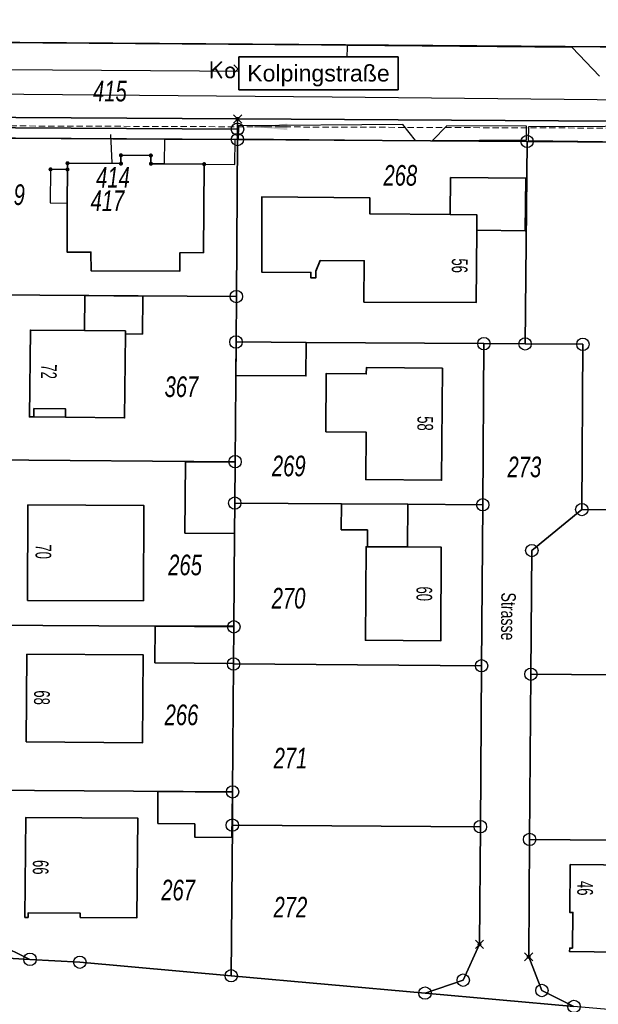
# Model space of a CAD drawing. Header units: metres. Extents: x 339653 to 341672, y 5744753 to 5747397.
# Tile 88 of 256: x 340566 to 340636, y 5745561 to 5745680. Entities that reach past the tile are written whole.
import ezdxf
from ezdxf.enums import TextEntityAlignment as Align

# ---------------------------------------------------------------- set-up
doc = ezdxf.new("R2010")
doc.units = ezdxf.units.M
doc.header["$LTSCALE"] = 0.03
doc.header["$PDMODE"] = 3
doc.header["$PDSIZE"] = 0.5
doc.linetypes.add('STRICHLINIEX2', pattern=[38.1, 25.4, -12.7])
for name, color, linetype, lineweight in [('B-Gebäude', 15, 'Continuous', 35), ('B-V-Kanal_RW', 131, 'STRICHLINIEX2', 18), ('Flurstücke_Grenzpunkte', 7, 'Continuous', 25), ('Historie', 7, 'Continuous', 25), ('Lagebezeichnungen', 7, 'Continuous', 25), ('Netzpunkte', 7, 'Continuous', 25), ('P-Beschriftung', 3, 'Continuous', 35), ('Siedlung', 7, 'Continuous', 25), ('Verkehr', 7, 'Continuous', 25)]:
    doc.layers.add(name, color=color, linetype=linetype, lineweight=lineweight)
for name, color, linetype in [('FLURSTUECKSNUMMER', 7, 'Continuous'), ('PUNKTORT___BESONDERER_GEBAEUDEP', 7, 'Continuous'), ('STRASSENNAME_DKKM1000', 7, 'Continuous'), ('UMRINGE_FAHRBAHN', 7, 'Continuous'), ('UMRINGE_FLURSTUECKSABGRENZUNGEN', 7, 'Continuous'), ('UMRINGE_GEBAEUDE', 7, 'Continuous'), ('UMRINGE_GRUENSTREIFEN', 7, 'Continuous'), ('UMRINGE_WOHNHAUS', 7, 'Continuous')]:
    doc.layers.add(name, color=color, linetype=linetype)
doc.styles.add('Flurstücksnummer - K 10 700', font='ariali.ttf', dxfattribs={"width": 0.7})
doc.styles.add('Hausnummern NRW', font='arial.ttf', dxfattribs={"width": 0.595})
doc.styles.add('Sonstiger Text_ Bezeichnung - N 7 380', font='arial.ttf', dxfattribs={"width": 0.7})
doc.styles.add('STRASSENNAME_DKKM1000', font='simplex.shx')
doc.styles.add('Text-Standard 66', font='arial.ttf')

# ---------------------------------------------------------------- blocks, each defined once
blk = doc.blocks.new('3640')
h = blk.add_hatch(color=254)
edge = h.paths.add_edge_path(flags=0)
edge.add_arc((0, 0), 1, 0, 360)
at = {"color": 8, "const_width": 0.1}
for points in [[(1, 0), (-1, 0)], [(0, -1), (0, 1)]]:
    blk.add_lwpolyline(points, dxfattribs=at)
blk = doc.blocks.new('Grenzpunkt mit Abmarkung (Marke)')
at = {"lineweight": -2}
blk.add_circle((0, 0), 0.499, dxfattribs=at)
blk = doc.blocks.new('Grenzpunkt. Abmarkung nach Quellenlage nicht zu spezifizieren')
at = {"lineweight": -2}
blk.add_hatch(color=256, dxfattribs=at).paths.add_polyline_path([(0, 0.165, -1), (0, -0.165, -1)], flags=0)
blk.add_point((0, 0), dxfattribs=at)
blk = doc.blocks.new('TRIANGLE')
blk.add_hatch(color=83).paths.add_polyline_path([(-0.149, -0.702), (0, 0.8), (0.151, -0.702)])
at = {"color": 83}
blk.add_line((0.001, 0.796), (0.001, -0.702), dxfattribs=at)

msp = doc.modelspace()

# ---------------------------------------------------------------- linework, layer by layer
at = {"layer": 'B-Gebäude'}
for points in [[(340618.383, 5745656.872), (340618.427, 5745661.351), (340627.521, 5745661.262), (340627.458, 5745654.914), (340621.593, 5745654.972), (340621.611, 5745656.841)], [(340621.611, 5745656.841), (340621.593, 5745654.972), (340621.506, 5745646.215), (340607.947, 5745646.285), (340607.973, 5745651.289), (340602.65, 5745651.316), (340602.135, 5745650.027), (340602.13, 5745649.221), (340601.52, 5745649.225), (340601.525, 5745649.869), (340595.586, 5745649.907), (340595.578, 5745659.021), (340608.66, 5745658.893), (340608.642, 5745656.968), (340618.383, 5745656.872)], [(340574.147, 5745642.837), (340574.189, 5745647.071), (340581.209, 5745647.002), (340581.164, 5745642.407), (340579.1, 5745642.427), (340579.104, 5745642.788)], [(340568.016, 5745632.393), (340567.501, 5745632.398), (340567.606, 5745642.903), (340574.147, 5745642.837), (340579.104, 5745642.788), (340579.1, 5745642.427), (340578.993, 5745632.277), (340571.856, 5745632.352)], [(340600.965, 5745641.399), (340600.938, 5745637.349), (340592.466, 5745637.407), (340592.494, 5745641.456)], [(340603.32, 5745630.588), (340603.376, 5745637.624), (340608.231, 5745637.585), (340608.238, 5745638.355), (340617.436, 5745638.281), (340617.329, 5745624.732), (340608.159, 5745624.805), (340608.205, 5745630.549)], [(340568.016, 5745632.393), (340568.027, 5745633.404), (340571.867, 5745633.363), (340571.856, 5745632.352)], [(340592.298, 5745618.281), (340586.292, 5745618.323), (340586.349, 5745626.942), (340592.363, 5745626.903), (340592.326, 5745621.968)], [(340567.276, 5745610.166), (340567.318, 5745621.733), (340581.325, 5745621.682), (340581.283, 5745610.148)], [(340613.217, 5745616.652), (340608.359, 5745616.685), (340608.372, 5745618.71), (340605.192, 5745618.731), (340605.214, 5745621.879), (340613.252, 5745621.824)], [(340613.217, 5745616.652), (340617.302, 5745616.624), (340617.226, 5745605.293), (340608.126, 5745605.355), (340608.202, 5745616.686), (340608.359, 5745616.685)], [(340592.18, 5745602.569), (340582.667, 5745602.64), (340582.7, 5745607.057), (340592.214, 5745607.06), (340592.213, 5745606.99)], [(340567.118, 5745593.056), (340567.182, 5745603.669), (340581.249, 5745603.585), (340581.185, 5745592.971)], [(340583.003, 5745583.179), (340583.03, 5745587.044), (340592.042, 5745586.983), (340591.982, 5745581.491), (340587.477, 5745581.539), (340587.492, 5745583.146)], [(340566.925, 5745571.831), (340567.04, 5745583.912), (340580.592, 5745583.852), (340580.476, 5745571.765), (340573.635, 5745571.818), (340573.639, 5745572.331), (340567.343, 5745572.381), (340567.339, 5745571.828)], [(340638.747, 5745567.623), (340632.818, 5745567.686), (340632.823, 5745568.118), (340633.162, 5745568.115), (340633.206, 5745572.435), (340632.831, 5745572.439), (340632.895, 5745578.223), (340644.973, 5745578.088), (340644.856, 5745567.559), (340644.729, 5745567.561), (340644.707, 5745565.498), (340638.725, 5745565.56)]]:
    msp.add_lwpolyline(points, close=True, dxfattribs=at)
msp.add_lwpolyline([(340568.016, 5745632.393), (340571.856, 5745632.352)], dxfattribs=at)
msp.add_polyline3d([(340572.095, 5745662.34, 0), (340572.075, 5745658.27, 0), (340572.045, 5745652.343, 0), (340574.938, 5745652.328, 0), (340574.942, 5745650.067, 0), (340585.665, 5745650.013, 0), (340585.688, 5745652.262, 0), (340588.556, 5745652.268, 0), (340588.619, 5745662.976, 0), (340583.805, 5745663.017, 0), (340582.184, 5745663.031, 0), (340582.178, 5745664.028, 0), (340578.553, 5745664.049, 0), (340578.564, 5745663.041, 0), (340572.099, 5745663.084, 0), (340572.095, 5745662.34, 0)], dxfattribs=at)
at = {"layer": 'B-V-Kanal_RW', "color": 83}
msp.add_polyline3d([(340661.975, 5745667.241, 0), (340531.673, 5745667.73, 0)], dxfattribs=at)
msp.add_polyline3d([(340661.975, 5745667.241, 0), (340531.673, 5745667.73, 0)], dxfattribs=at)
msp.add_polyline3d([(340661.975, 5745667.241, 0), (340531.673, 5745667.73, 0)], dxfattribs=at)
msp.add_polyline3d([(340661.975, 5745667.241, 0), (340531.673, 5745667.73, 0)], dxfattribs=at)
at = {"layer": 'FLURSTUECKSNUMMER', "color": 18}
msp.add_polyline3d([(340573.544, 5745672.366, 0), (340573.544, 5745672.366, 0)], dxfattribs=at)
at = {"layer": 'Flurstücke_Grenzpunkte', "color": 83}
msp.add_line((340577.504, 5745663.129), (340577.32, 5745666.572), dxfattribs=at)
for points in [[(340501.63, 5745678.14), (340501.568, 5745771.522), (340501.554, 5745791.793), (340498.163, 5745791.788), (340497.46, 5745861.627), (340528.012, 5745861.864), (340684.15, 5745863.074), (340685.145, 5745863.082), (340685.285, 5745775.812), (340685.288, 5745769.673), (340685.342, 5745677.222), (340681.451, 5745673.953), (340664.621, 5745676.978)], [(340501.218, 5745669.083), (340501.63, 5745678.14), (340664.621, 5745676.978), (340681.451, 5745673.953), (340694.382, 5745668.527), (340694.452, 5745662.442), (340688.741, 5745663.523), (340663.827, 5745668.005), (340592.665, 5745668.452), (340592.656, 5745667.202), (340559.094, 5745667.412), (340559.103, 5745668.663)], [(340592.656, 5745667.202), (340592.665, 5745668.452), (340663.827, 5745668.005), (340688.741, 5745663.523), (340694.452, 5745662.442), (340694.479, 5745659.956), (340688.302, 5745661.063), (340684.225, 5745661.793), (340663.594, 5745665.49), (340658.123, 5745665.525), (340627.674, 5745665.724), (340592.648, 5745665.953)], [(340559.094, 5745667.412), (340592.656, 5745667.202), (340592.648, 5745665.953), (340565.076, 5745666.133), (340559.086, 5745666.172)], [(340559.047, 5745660.15), (340565.076, 5745666.133), (340592.648, 5745665.953), (340592.514, 5745646.951), (340562.736, 5745647.181), (340558.974, 5745648.959)], [(340600.965, 5745641.399), (340592.494, 5745641.456), (340592.474, 5745641.456), (340592.514, 5745646.951), (340592.648, 5745665.953), (340627.674, 5745665.724), (340627.432, 5745641.222), (340622.455, 5745641.255)], [(340627.432, 5745641.222), (340627.674, 5745665.724), (340658.123, 5745665.525), (340657.942, 5745641.008), (340657.927, 5745639.009), (340657.794, 5745621.016), (340634.293, 5745621.183), (340634.424, 5745641.175)], [(340592.364, 5745626.973), (340562.388, 5745627.194), (340562.387, 5745627.958), (340562.764, 5745643.729), (340562.736, 5745647.181), (340592.514, 5745646.951), (340592.474, 5745641.456)], [(340605.214, 5745621.879), (340592.326, 5745621.968), (340592.363, 5745626.903), (340592.364, 5745626.973), (340592.474, 5745641.456), (340592.494, 5745641.456), (340600.965, 5745641.399), (340622.455, 5745641.255), (340622.31, 5745621.761), (340613.252, 5745621.824)], [(340633.341, 5745561.057), (340615.329, 5745562.668), (340619.954, 5745564.233), (340621.916, 5745568.584), (340622.021, 5745582.805), (340622.166, 5745602.278), (340622.31, 5745621.761), (340622.455, 5745641.255), (340627.432, 5745641.222), (340634.424, 5745641.175), (340634.293, 5745621.183), (340628.247, 5745616.22), (340628.133, 5745601.252), (340627.98, 5745581.266), (340627.871, 5745567.056), (340629.464, 5745562.981)], [(340582.7, 5745607.057), (340562.25, 5745607.202), (340562.388, 5745627.194), (340592.364, 5745626.973), (340592.363, 5745626.903), (340592.326, 5745621.968), (340592.298, 5745618.281), (340592.214, 5745607.06), (340592.213, 5745606.99)], [(340622.166, 5745602.278), (340592.179, 5745602.494), (340592.18, 5745602.569), (340592.213, 5745606.99), (340592.214, 5745607.06), (340592.298, 5745618.281), (340592.326, 5745621.968), (340605.214, 5745621.879), (340613.252, 5745621.824), (340622.31, 5745621.761)], [(340657.647, 5745601.024), (340628.133, 5745601.252), (340628.247, 5745616.22), (340634.293, 5745621.183), (340657.794, 5745621.016), (340657.78, 5745619.017)], [(340592.063, 5745587.013), (340562.112, 5745587.214), (340562.25, 5745607.202), (340582.7, 5745607.057), (340592.213, 5745606.99), (340592.18, 5745602.569), (340592.179, 5745602.494)], [(340592.033, 5745582.995), (340592.063, 5745587.013), (340592.179, 5745602.494), (340622.166, 5745602.278), (340622.021, 5745582.805)], [(340657.515, 5745581.032), (340627.98, 5745581.266), (340628.133, 5745601.252), (340657.647, 5745601.024), (340657.632, 5745599.035)], [(340562.013, 5745572.816), (340562.112, 5745587.214), (340592.063, 5745587.013), (340592.033, 5745582.995), (340591.895, 5745564.765), (340573.592, 5745566.402), (340567.561, 5745566.75), (340563.593, 5745568.671)], [(340615.329, 5745562.668), (340591.895, 5745564.765), (340592.033, 5745582.995), (340622.021, 5745582.805), (340621.916, 5745568.584), (340619.954, 5745564.233)], [(340627.871, 5745567.056), (340627.98, 5745581.266), (340657.515, 5745581.032), (340657.502, 5745579.022), (340657.374, 5745559.379), (340641.631, 5745560.316), (340633.341, 5745561.057), (340629.464, 5745562.981)]]:
    msp.add_lwpolyline(points, close=True, dxfattribs=at)
for points in [[(340502.182, 5745554.868), (340502.014, 5745572.218), (340503.918, 5745567.959), (340508.337, 5745566.342), (340526.87, 5745567.517), (340528.36, 5745567.611), (340528.709, 5745567.633), (340548.621, 5745567.844), (340567.561, 5745566.75), (340573.592, 5745566.402), (340591.895, 5745564.765), (340615.329, 5745562.668), (340633.341, 5745561.057)], [(340563.593, 5745568.671), (340567.561, 5745566.75), (340548.621, 5745567.844)]]:
    msp.add_lwpolyline(points, dxfattribs=at)
at = {"layer": 'Historie', "color": 83}
for points in [[(340501.63, 5745678.14), (340501.568, 5745771.522), (340685.288, 5745769.673), (340685.342, 5745677.222), (340681.451, 5745673.953), (340664.621, 5745676.978)], [(340501.63, 5745678.14), (340664.621, 5745676.978), (340681.451, 5745673.953), (340694.382, 5745668.527), (340694.452, 5745662.442), (340688.741, 5745663.523), (340663.827, 5745668.005), (340592.665, 5745668.452), (340559.103, 5745668.663), (340551.312, 5745668.716), (340542.213, 5745668.783), (340501.218, 5745669.083)], [(340559.103, 5745668.663), (340592.665, 5745668.452), (340663.827, 5745668.005), (340688.741, 5745663.523), (340694.452, 5745662.442), (340694.479, 5745659.956), (340688.302, 5745661.063), (340684.225, 5745661.793), (340663.594, 5745665.49), (340658.123, 5745665.525), (340627.674, 5745665.724), (340592.648, 5745665.953), (340559.086, 5745666.172), (340551.321, 5745666.223), (340542.187, 5745666.283), (340501.103, 5745666.554), (340501.218, 5745669.083), (340542.213, 5745668.783), (340551.312, 5745668.716)], [(340558.939, 5745643.5), (340559.086, 5745666.172), (340592.648, 5745665.953), (340592.514, 5745646.951), (340562.736, 5745647.181), (340562.764, 5745643.729)]]:
    msp.add_lwpolyline(points, close=True, dxfattribs=at)
at = {"layer": 'Netzpunkte', "color": 83}
msp.add_point((340592.708, 5745674.486), dxfattribs=at)
at = {"layer": 'Siedlung', "color": 83}
for points in [[(340528.012, 5745861.864), (340684.15, 5745863.074), (340685.145, 5745863.082), (340685.285, 5745775.812), (340685.288, 5745769.673), (340685.342, 5745677.222), (340681.451, 5745673.953), (340664.621, 5745676.978), (340501.63, 5745678.14), (340501.568, 5745771.522), (340501.554, 5745791.793), (340498.163, 5745791.788), (340497.46, 5745861.627)], [(340592.179, 5745602.494), (340622.166, 5745602.278), (340622.021, 5745582.805), (340621.916, 5745568.584), (340619.954, 5745564.233), (340615.329, 5745562.668), (340591.895, 5745564.765), (340592.033, 5745582.995), (340592.063, 5745587.013)]]:
    msp.add_lwpolyline(points, close=True, dxfattribs=at)
for points in [[(340565.076, 5745666.133), (340592.648, 5745665.953), (340627.674, 5745665.724), (340658.123, 5745665.525), (340663.594, 5745665.49), (340684.225, 5745661.793), (340688.264, 5745657.051), (340688.092, 5745638.79), (340687.097, 5745638.797), (340677.654, 5745638.866), (340675.162, 5745638.884), (340667.337, 5745638.941), (340667.116, 5745638.942), (340657.927, 5745639.009), (340657.794, 5745621.016), (340657.78, 5745619.017), (340668.416, 5745618.937), (340678.368, 5745618.863), (340686.907, 5745618.799), (340687.904, 5745618.792), (340687.716, 5745598.809), (340687.575, 5745578.826), (340687.471, 5745564.121), (340685.664, 5745559.851)], [(340633.341, 5745561.057), (340629.464, 5745562.981), (340627.871, 5745567.056), (340627.98, 5745581.266), (340628.133, 5745601.252), (340628.247, 5745616.22), (340634.293, 5745621.183), (340634.424, 5745641.175), (340627.432, 5745641.222), (340622.455, 5745641.255), (340622.31, 5745621.761), (340622.166, 5745602.278), (340592.179, 5745602.494), (340592.063, 5745587.013), (340592.033, 5745582.995), (340591.895, 5745564.765), (340573.592, 5745566.402), (340567.561, 5745566.75), (340563.593, 5745568.671)]]:
    msp.add_lwpolyline(points, dxfattribs=at)
at = {"layer": 'UMRINGE_FAHRBAHN', "color": 83}
for points in [[(340636.442, 5745673.625, 0), (340633.132, 5745677.084, 0), (340605.904, 5745677.335, 0), (340605.82, 5745674.106, 0), (340552.46, 5745674.472, 0)], [(340636.442, 5745673.625, 0), (340633.132, 5745677.084, 0), (340605.904, 5745677.335, 0), (340605.82, 5745674.106, 0), (340552.46, 5745674.472, 0)], [(340636.442, 5745673.625, 0), (340633.132, 5745677.084, 0), (340605.904, 5745677.335, 0), (340605.82, 5745674.106, 0), (340552.46, 5745674.472, 0)], [(340636.442, 5745673.625, 0), (340633.132, 5745677.084, 0), (340605.904, 5745677.335, 0), (340605.82, 5745674.106, 0), (340552.46, 5745674.472, 0)], [(340506.191, 5745671.974, 0), (340604.094, 5745671.114, 0), (340648.151, 5745670.661, 0)], [(340506.191, 5745671.974, 0), (340604.094, 5745671.114, 0), (340648.151, 5745670.661, 0)], [(340506.191, 5745671.974, 0), (340604.094, 5745671.114, 0), (340648.151, 5745670.661, 0)], [(340506.191, 5745671.974, 0), (340604.094, 5745671.114, 0), (340648.151, 5745670.661, 0)]]:
    msp.add_polyline3d(points, dxfattribs=at)
at = {"layer": 'UMRINGE_FLURSTUECKSABGRENZUNGEN', "color": 83}
for points in [[(340501.63, 5745678.14, 0), (340653.684, 5745677.056, 0), (340658.047, 5745677.025, 0), (340664.621, 5745676.978, 0), (340681.451, 5745673.953, 0), (340685.342, 5745677.222, 0), (340685.315, 5745723.996, 0), (340685.303, 5745744.896, 0), (340685.288, 5745769.673, 0), (340685.285, 5745775.812, 0), (340685.25, 5745797.396, 0), (340685.238, 5745804.991, 0), (340685.145, 5745863.082, 0), (340684.15, 5745863.074, 0), (340528.012, 5745861.864, 0), (340510.839, 5745861.731, 0), (340497.46, 5745861.627, 0), (340497.683, 5745839.482, 0), (340498.163, 5745791.788, 0), (340501.554, 5745791.793, 0), (340501.568, 5745771.522, 0), (340501.572, 5745765.488, 0), (340501.575, 5745761.613, 0), (340501.63, 5745678.14, 0)], [(340501.575, 5745761.613, 0), (340501.63, 5745678.14, 0), (340516.372, 5745678.035, 0), (340549.438, 5745677.799, 0), (340605.717, 5745677.398, 0), (340610.913, 5745677.361, 0), (340653.684, 5745677.056, 0), (340658.047, 5745677.025, 0), (340664.621, 5745676.978, 0), (340681.451, 5745673.953, 0), (340685.342, 5745677.222, 0), (340685.315, 5745723.996, 0), (340685.302, 5745746.197, 0), (340685.288, 5745769.673, 0)], [(340501.63, 5745678.14, 0), (340501.531, 5745675.973, 0), (340501.291, 5745670.682, 0), (340501.218, 5745669.083, 0), (340559.103, 5745668.663, 0), (340559.094, 5745667.412, 0), (340559.086, 5745666.172, 0), (340565.076, 5745666.133, 0), (340583.831, 5745666.011, 0), (340592.648, 5745665.953, 0), (340592.656, 5745667.202, 0), (340592.665, 5745668.452, 0), (340663.827, 5745668.005, 0), (340688.741, 5745663.523, 0), (340694.452, 5745662.442, 0), (340694.382, 5745668.527, 0), (340686.756, 5745671.727, 0), (340681.451, 5745673.953, 0), (340664.621, 5745676.978, 0), (340658.047, 5745677.025, 0), (340653.684, 5745677.056, 0), (340501.63, 5745678.14, 0)], [(340549.438, 5745677.799, 0), (340516.372, 5745678.035, 0), (340501.63, 5745678.14, 0), (340501.531, 5745675.973, 0), (340501.291, 5745670.682, 0), (340501.218, 5745669.083, 0), (340559.103, 5745668.663, 0), (340559.094, 5745667.412, 0), (340559.086, 5745666.172, 0), (340565.076, 5745666.133, 0), (340592.648, 5745665.953, 0), (340592.656, 5745667.202, 0), (340592.665, 5745668.452, 0), (340663.827, 5745668.005, 0), (340688.741, 5745663.523, 0), (340694.452, 5745662.442, 0)], [(340694.382, 5745668.527, 0), (340686.756, 5745671.727, 0), (340681.451, 5745673.953, 0), (340664.621, 5745676.978, 0), (340658.047, 5745677.025, 0), (340653.684, 5745677.056, 0), (340610.913, 5745677.361, 0), (340605.717, 5745677.398, 0), (340549.438, 5745677.799, 0)], [(340592.665, 5745668.452, 0), (340592.656, 5745667.202, 0), (340592.648, 5745665.953, 0), (340627.674, 5745665.724, 0), (340658.123, 5745665.525, 0), (340663.594, 5745665.49, 0), (340684.225, 5745661.793, 0), (340688.302, 5745661.063, 0), (340694.479, 5745659.956, 0), (340694.452, 5745662.442, 0), (340688.741, 5745663.523, 0), (340663.827, 5745668.005, 0), (340592.665, 5745668.452, 0)], [(340633.341, 5745561.057, 0), (340629.464, 5745562.981, 0), (340627.871, 5745567.056, 0), (340627.98, 5745581.266, 0), (340628.133, 5745601.252, 0), (340628.247, 5745616.22, 0), (340634.293, 5745621.183, 0), (340634.424, 5745641.175, 0), (340627.432, 5745641.222, 0), (340622.455, 5745641.255, 0), (340622.31, 5745621.761, 0), (340622.166, 5745602.278, 0), (340622.021, 5745582.805, 0), (340621.916, 5745568.584, 0), (340619.954, 5745564.233, 0), (340615.329, 5745562.668, 0), (340591.895, 5745564.765, 0), (340573.592, 5745566.402, 0), (340567.561, 5745566.75, 0), (340563.593, 5745568.671, 0)], [(340622.455, 5745641.255, 0), (340622.31, 5745621.761, 0), (340622.166, 5745602.278, 0), (340622.021, 5745582.805, 0), (340621.916, 5745568.584, 0), (340619.954, 5745564.233, 0), (340615.329, 5745562.668, 0), (340591.895, 5745564.765, 0), (340573.592, 5745566.402, 0), (340567.561, 5745566.75, 0), (340563.593, 5745568.671, 0)], [(340633.341, 5745561.057, 0), (340629.464, 5745562.981, 0), (340627.871, 5745567.056, 0), (340627.98, 5745581.266, 0), (340628.133, 5745601.252, 0), (340628.247, 5745616.22, 0), (340634.293, 5745621.183, 0), (340634.424, 5745641.175, 0), (340627.432, 5745641.222, 0), (340622.455, 5745641.255, 0)]]:
    msp.add_polyline3d(points, dxfattribs=at)
at = {"layer": 'UMRINGE_FLURSTUECKSABGRENZUNGEN', "color": 18}
for points in [[(340565.076, 5745666.133, 0), (340559.047, 5745660.15, 0), (340558.974, 5745648.959, 0), (340562.736, 5745647.181, 0), (340592.514, 5745646.951, 0), (340592.648, 5745665.953, 0), (340565.076, 5745666.133, 0)], [(340592.474, 5745641.456, 0), (340622.455, 5745641.255, 0), (340627.432, 5745641.222, 0), (340627.674, 5745665.724, 0), (340592.648, 5745665.953, 0), (340592.514, 5745646.951, 0), (340592.474, 5745641.456, 0)], [(340627.432, 5745641.222, 0), (340634.424, 5745641.175, 0), (340634.293, 5745621.183, 0), (340657.794, 5745621.016, 0), (340657.927, 5745639.009, 0), (340658.123, 5745665.525, 0), (340627.674, 5745665.724, 0), (340627.432, 5745641.222, 0)]]:
    msp.add_polyline3d(points, dxfattribs=at)
at = {"layer": 'UMRINGE_GEBAEUDE', "color": 18}
for points in [[(340583.805, 5745663.017, 0), (340588.619, 5745662.976, 0), (340592.339, 5745662.944, 0), (340592.365, 5745665.937, 0), (340583.831, 5745666.011, 0), (340583.805, 5745663.017, 0)], [(340572.075, 5745658.27, 0), (340572.095, 5745662.34, 0), (340570.045, 5745662.345, 0), (340570.014, 5745658.301, 0), (340572.075, 5745658.27, 0)]]:
    msp.add_polyline3d(points, dxfattribs=at)
at = {"layer": 'UMRINGE_GRUENSTREIFEN', "color": 83}
for points in [[(340592.743, 5745666.057, 0), (340614.194, 5745665.854, 0), (340612.633, 5745667.77, 0), (340592.778, 5745667.617, 0), (340592.743, 5745666.057, 0)], [(340616.216, 5745665.841, 0), (340627.59, 5745665.903, 0), (340627.599, 5745667.554, 0), (340617.981, 5745667.61, 0), (340616.216, 5745665.841, 0)], [(340627.847, 5745667.504, 0), (340627.798, 5745665.855, 0), (340657.814, 5745665.449, 0), (340658.056, 5745667.16, 0), (340646.318, 5745667.293, 0), (340646.339, 5745667.553, 0), (340627.847, 5745667.504, 0)]]:
    msp.add_polyline3d(points, dxfattribs=at)
at = {"layer": 'UMRINGE_WOHNHAUS', "color": 18}
msp.add_polyline3d([(340572.095, 5745662.34, 0), (340572.075, 5745658.27, 0), (340572.045, 5745652.343, 0), (340574.938, 5745652.328, 0), (340574.942, 5745650.067, 0), (340585.665, 5745650.013, 0), (340585.688, 5745652.262, 0), (340588.556, 5745652.268, 0), (340588.619, 5745662.976, 0), (340583.805, 5745663.017, 0), (340582.184, 5745663.031, 0), (340582.178, 5745664.028, 0), (340578.553, 5745664.049, 0), (340578.564, 5745663.041, 0), (340572.099, 5745663.084, 0), (340572.095, 5745662.34, 0)], dxfattribs=at)
at = {"layer": 'Verkehr', "color": 83}
msp.add_lwpolyline([(340501.103, 5745666.554), (340501.218, 5745669.083), (340501.63, 5745678.14), (340664.621, 5745676.978), (340681.451, 5745673.953), (340694.382, 5745668.527), (340694.452, 5745662.442), (340694.479, 5745659.956), (340688.302, 5745661.063), (340684.225, 5745661.793), (340663.594, 5745665.49), (340658.123, 5745665.525), (340627.674, 5745665.724), (340592.648, 5745665.953), (340565.076, 5745666.133), (340559.086, 5745666.172), (340551.321, 5745666.223), (340542.187, 5745666.283)], close=True, dxfattribs=at)
msp.add_lwpolyline([(340563.593, 5745568.671), (340567.561, 5745566.75), (340573.592, 5745566.402), (340591.895, 5745564.765), (340615.329, 5745562.668), (340619.954, 5745564.233), (340621.916, 5745568.584), (340622.021, 5745582.805), (340622.166, 5745602.278), (340622.31, 5745621.761), (340622.455, 5745641.255), (340627.432, 5745641.222), (340634.424, 5745641.175), (340634.293, 5745621.183), (340628.247, 5745616.22), (340628.133, 5745601.252), (340627.98, 5745581.266), (340627.871, 5745567.056), (340629.464, 5745562.981), (340633.341, 5745561.057)], dxfattribs=at)

# ---------------------------------------------------------------- block references
at = {"layer": 'B-V-Kanal_RW', "color": 83, "xscale": 2.666666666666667, "yscale": 2.666666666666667, "zscale": 2.666666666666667, "rotation": 89.78487238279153}
msp.add_blockref('TRIANGLE', (340596.824, 5745667.486), dxfattribs=at)
msp.add_blockref('TRIANGLE', (340596.824, 5745667.486), dxfattribs=at)
at = {"layer": 'Flurstücke_Grenzpunkte', "color": 83, "xscale": 1.5, "yscale": 1.5, "zscale": 1.5}
for name, p in [('Grenzpunkt. Abmarkung nach Quellenlage nicht zu spezifizieren', (340592.665, 5745668.452)), ('Grenzpunkt mit Abmarkung (Marke)', (340592.656, 5745667.202)), ('Grenzpunkt mit Abmarkung (Marke)', (340592.648, 5745665.953)), ('Grenzpunkt mit Abmarkung (Marke)', (340627.674, 5745665.724)), ('Grenzpunkt mit Abmarkung (Marke)', (340592.514, 5745646.951)), ('Grenzpunkt mit Abmarkung (Marke)', (340592.474, 5745641.456)), ('Grenzpunkt mit Abmarkung (Marke)', (340622.455, 5745641.255)), ('Grenzpunkt mit Abmarkung (Marke)', (340627.432, 5745641.222)), ('Grenzpunkt mit Abmarkung (Marke)', (340634.424, 5745641.175)), ('Grenzpunkt mit Abmarkung (Marke)', (340592.364, 5745626.973)), ('Grenzpunkt mit Abmarkung (Marke)', (340592.326, 5745621.968)), ('Grenzpunkt mit Abmarkung (Marke)', (340622.31, 5745621.761)), ('Grenzpunkt mit Abmarkung (Marke)', (340634.293, 5745621.183)), ('Grenzpunkt mit Abmarkung (Marke)', (340628.247, 5745616.22)), ('Grenzpunkt mit Abmarkung (Marke)', (340592.213, 5745606.99)), ('Grenzpunkt mit Abmarkung (Marke)', (340592.179, 5745602.494)), ('Grenzpunkt mit Abmarkung (Marke)', (340622.166, 5745602.278)), ('Grenzpunkt mit Abmarkung (Marke)', (340628.133, 5745601.252)), ('Grenzpunkt mit Abmarkung (Marke)', (340592.063, 5745587.013)), ('Grenzpunkt mit Abmarkung (Marke)', (340592.033, 5745582.995)), ('Grenzpunkt mit Abmarkung (Marke)', (340622.021, 5745582.805)), ('Grenzpunkt mit Abmarkung (Marke)', (340627.98, 5745581.266)), ('Grenzpunkt. Abmarkung nach Quellenlage nicht zu spezifizieren', (340621.916, 5745568.584)), ('Grenzpunkt mit Abmarkung (Marke)', (340567.561, 5745566.75)), ('Grenzpunkt mit Abmarkung (Marke)', (340573.592, 5745566.402)), ('Grenzpunkt. Abmarkung nach Quellenlage nicht zu spezifizieren', (340627.871, 5745567.056)), ('Grenzpunkt mit Abmarkung (Marke)', (340591.895, 5745564.765)), ('Grenzpunkt mit Abmarkung (Marke)', (340619.954, 5745564.233)), ('Grenzpunkt mit Abmarkung (Marke)', (340629.464, 5745562.981)), ('Grenzpunkt mit Abmarkung (Marke)', (340615.329, 5745562.668)), ('Grenzpunkt mit Abmarkung (Marke)', (340633.341, 5745561.057))]:
    msp.add_blockref(name, p, dxfattribs=at)
at = {"layer": 'PUNKTORT___BESONDERER_GEBAEUDEP', "xscale": 0.25, "yscale": 0.25, "zscale": 0.25}
for p in [(340578.553, 5745664.049), (340582.178, 5745664.028), (340570.045, 5745662.345), (340572.095, 5745662.34), (340572.099, 5745663.084), (340578.564, 5745663.041), (340582.184, 5745663.031), (340588.619, 5745662.976)]:
    msp.add_blockref('3640', p, dxfattribs=at)

# ---------------------------------------------------------------- texts
at = {"layer": 'Flurstücke_Grenzpunkte', "color": 83, "char_height": 2.5, "line_spacing_factor": 0.69, "style": 'Flurstücksnummer - K 10 700'}
for s, insert, attachment_point in [('415', (340577.22, 5745671.798), 5), ('268', (340612.344, 5745660.335), 8), ('414', (340577.597, 5745661.379), 5), ('419', (340564.903, 5745659.262), 5), ('417', (340576.926, 5745658.543), 5), ('367', (340585.873, 5745634.758), 8), ('269', (340598.854, 5745625.169), 8), ('273', (340627.343, 5745625.053), 8), ('265', (340586.313, 5745613.192), 8), ('270', (340598.828, 5745609.169), 8), ('266', (340585.881, 5745595.051), 8), ('271', (340599.064, 5745589.852), 8), ('267', (340585.476, 5745573.849), 8), ('272', (340599.053, 5745571.816), 8)]:
    msp.add_mtext(s, dxfattribs=dict(at, insert=insert, attachment_point=attachment_point))
at = {"layer": 'Lagebezeichnungen', "color": 83, "char_height": 1.9, "attachment_point": 8, "line_spacing_factor": 0.69, "style": 'Hausnummern NRW'}
for s, insert, rotation in [('56', (340618.544, 5745650.701), 269.34297), ('72', (340568.899, 5745637.884), 269.145), ('58', (340614.381, 5745631.604), 269.54999), ('70', (340568.208, 5745616.086), 269.74801), ('60', (340614.262, 5745610.996), 269.649), ('68', (340568.028, 5745598.431), 269.44199), ('66', (340567.872, 5745577.903), 269.24402), ('46', (340633.712, 5745575.364), 269.649)]:
    msp.add_mtext(s, dxfattribs=dict(at, insert=insert, rotation=rotation))
at = {"layer": 'STRASSENNAME_DKKM1000', "color": 18, "style": 'STRASSENNAME_DKKM1000'}
msp.add_text('Kolpingstraße', height=2.1, rotation=360, dxfattribs=at).set_placement((340598.511, 5745672.7), align=Align.BOTTOM_CENTER)
at = {"layer": 'Verkehr', "color": 83, "insert": (340624.514, 5745608.249), "char_height": 1.75, "attachment_point": 8, "rotation": 269.54999, "line_spacing_factor": 0.69, "style": 'Sonstiger Text_ Bezeichnung - N 7 380'}
msp.add_mtext('Strasse', dxfattribs=at)

# ---------------------------------------------------------------- next in the draw order: texts
at = {"layer": 'P-Beschriftung', "insert": (340593.829, 5745674.981, 31.921), "char_height": 2, "attachment_point": 1, "style": 'Text-Standard 66', "bg_fill": 19, "box_fill_scale": 1.5, "bg_fill_color": 256, "bg_fill_transparency": 0}
msp.add_mtext_dynamic_manual_height_columns('Kolpingstraße', width=17.26541, gutter_width=2.5, heights=[0], dxfattribs=at)

doc.saveas('drawing.dxf')
